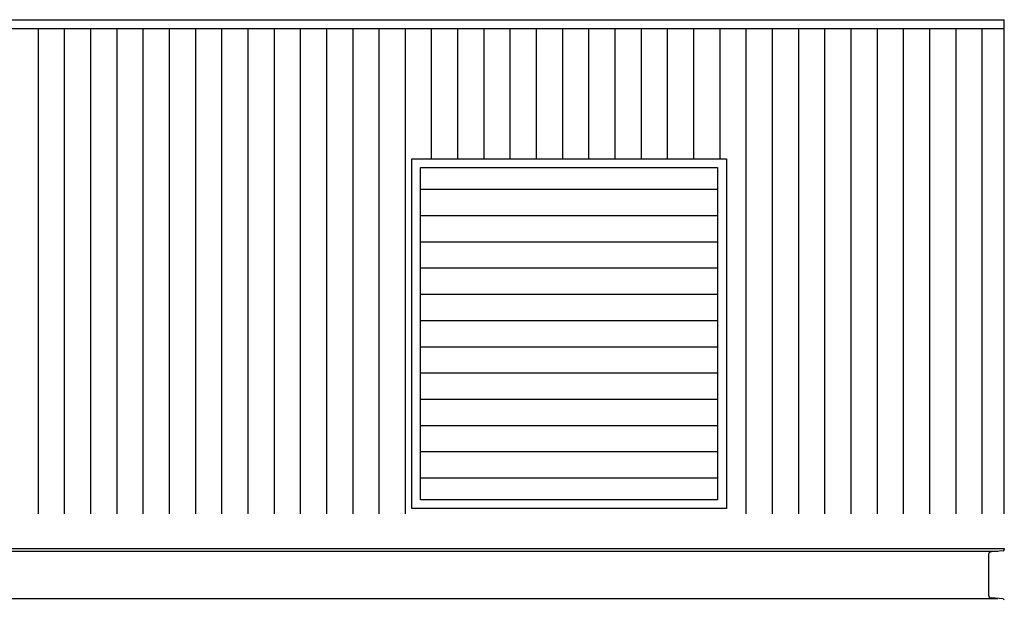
# Model space of a CAD drawing. Extents: x -2500 to 102600, y -11009 to 58900.
# Tile 13 of 16: x 67288 to 72921, y 28982 to 32303. Entities that reach past the tile are written whole.
import ezdxf

# ---------------------------------------------------------------- set-up
doc = ezdxf.new("R2010")
doc.units = 0
doc.header["$LTSCALE"] = 400
doc.header["$MEASUREMENT"] = 0
for name, color, linetype in [('2100-B', 1, 'CONTINUOUS'), ('2800-B', 1, 'CONTINUOUS'), ('4100-B', 142, 'CONTINUOUS')]:
    doc.layers.add(name, color=color, linetype=linetype)

msp = doc.modelspace()

# ---------------------------------------------------------------- linework, layer by layer
at = {"layer": '2100-B', "color": 8}
for p in [(59014.6, 32302.6), (72920.6, 29477.6)]:
    msp.add_line(p, (72920.6, 32302.6), dxfattribs=at)
at = {"layer": '2800-B', "color": 1}
for p, q in [((47770.6, 29277.6), (72920.6, 29277.6)), ((72830.6, 29243.6), (72830.6, 29011.6)), ((72913.3, 29265), (72845.4, 29259.6)), ((72920.6, 29277.6), (72920.6, 29273)), ((72913.3, 28990.2), (72845.4, 28995.6))]:
    msp.add_line(p, q, dxfattribs=at)
at = {"layer": '2800-B', "color": 252}
for p, q in [((47770.6, 29262.6), (72883.1, 29262.6)), ((47770.6, 28992.6), (72883.1, 28992.6))]:
    msp.add_line(p, q, dxfattribs=at)
at = {"layer": '2800-B', "color": 1}
for centre, radius, start, end in [((72846.6, 29243.6), 16, 94.5739, 180), ((72912.6, 29273), 8, 274.5739, 0), ((72846.6, 29011.6), 16, 180.0001, 265.4261), ((72912.6, 28982.2), 8, 359.9996, 85.4261)]:
    msp.add_arc(centre, radius, start, end, dxfattribs=at)
at = {"layer": '4100-B', "color": 8}
for p, q in [((59014.6, 32252.6), (72920.6, 32252.6)), ((67392.6, 32252.6), (67392.6, 29477.6)), ((67542.6, 32252.6), (67542.6, 29477.6)), ((67692.6, 32252.6), (67692.6, 29477.6)), ((67842.6, 32252.6), (67842.6, 29477.6)), ((67992.6, 32252.6), (67992.6, 29477.6)), ((68142.6, 32252.6), (68142.6, 29477.6)), ((68292.6, 32252.6), (68292.6, 29477.6)), ((68442.6, 32252.6), (68442.6, 29477.6)), ((68592.6, 32252.6), (68592.6, 29477.6)), ((68742.6, 32252.6), (68742.6, 29477.6)), ((68892.6, 32252.6), (68892.6, 29477.6)), ((69042.6, 32252.6), (69042.6, 29477.6)), ((69192.6, 32252.6), (69192.6, 29477.6)), ((69342.6, 32252.6), (69342.6, 29477.6)), ((69492.6, 32252.6), (69492.6, 29477.6)), ((69642.6, 32252.6), (69642.6, 31507.6)), ((69792.6, 32252.6), (69792.6, 31507.6)), ((69942.6, 32252.6), (69942.6, 31507.6)), ((70092.6, 32252.6), (70092.6, 31507.6)), ((70242.6, 32252.6), (70242.6, 31507.6)), ((70392.6, 32252.6), (70392.6, 31507.6)), ((70542.6, 32252.6), (70542.6, 31507.6)), ((70692.6, 32252.6), (70692.6, 31507.6)), ((70842.6, 32252.6), (70842.6, 31507.6)), ((70992.6, 32252.6), (70992.6, 31507.6)), ((71142.6, 32252.6), (71142.6, 31507.6)), ((71292.6, 32252.6), (71292.6, 31507.6)), ((71442.6, 32252.6), (71442.6, 29477.6)), ((71592.6, 32252.6), (71592.6, 29477.6)), ((71742.6, 32252.6), (71742.6, 29477.6)), ((71892.6, 32252.6), (71892.6, 29477.6)), ((72042.6, 32252.6), (72042.6, 29477.6)), ((72192.6, 32252.6), (72192.6, 29477.6)), ((72342.6, 32252.6), (72342.6, 29477.6)), ((72492.6, 32252.6), (72492.6, 29477.6)), ((72642.6, 32252.6), (72642.6, 29477.6)), ((72792.6, 32252.6), (72792.6, 29477.6)), ((69580.6, 31332.6), (71280.6, 31332.6)), ((69580.6, 31182.6), (71280.6, 31182.6)), ((69580.6, 31032.6), (71280.6, 31032.6)), ((69580.6, 30882.6), (71280.6, 30882.6)), ((69580.6, 30732.6), (71280.6, 30732.6)), ((69580.6, 30582.6), (71280.6, 30582.6)), ((69580.6, 30432.6), (71280.6, 30432.6)), ((69580.6, 30282.6), (71280.6, 30282.6)), ((69580.6, 30132.6), (71280.6, 30132.6)), ((69580.6, 29982.6), (71280.6, 29982.6)), ((69580.6, 29832.6), (71280.6, 29832.6)), ((69580.6, 29682.6), (71280.6, 29682.6))]:
    msp.add_line(p, q, dxfattribs=at)
for points in [[(69530.6, 31507.6), (71330.6, 31507.6), (71330.6, 29507.6), (69530.6, 29507.6)], [(69580.6, 31457.6), (71280.6, 31457.6), (71280.6, 29557.6), (69580.6, 29557.6)]]:
    msp.add_lwpolyline(points, close=True, dxfattribs=at)

doc.saveas('drawing.dxf')
